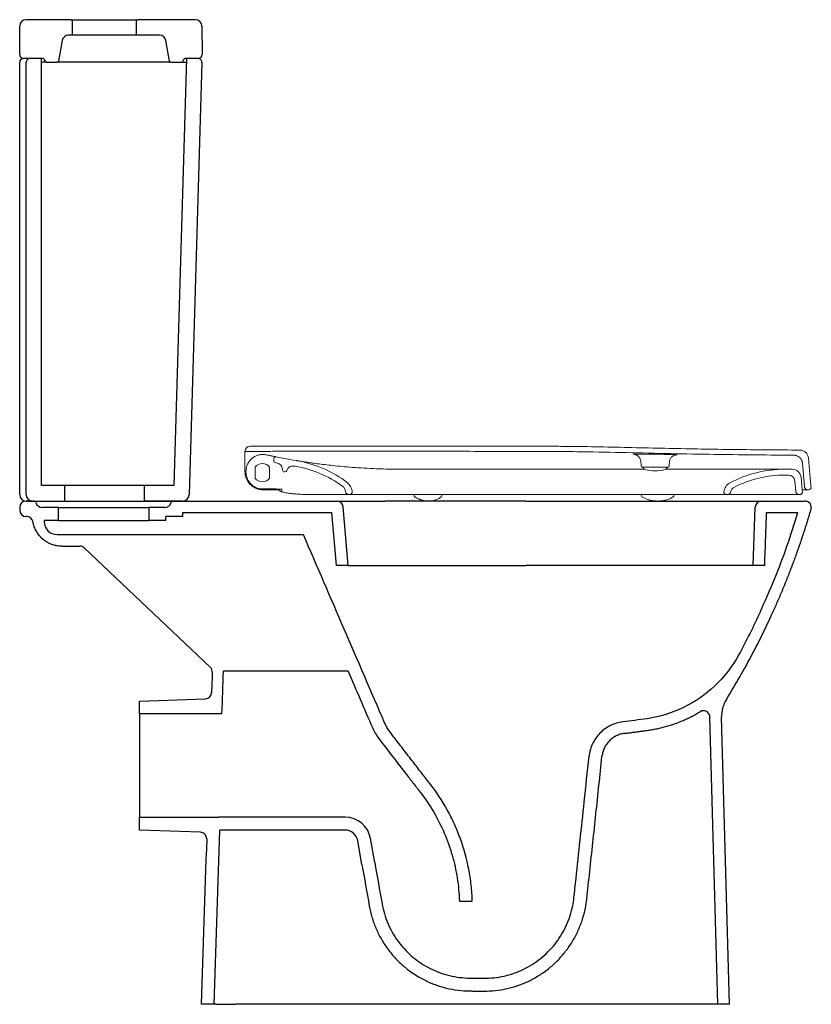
# Model space of a CAD drawing. Header units: millimetres. Extents: x 4767.786 to 4768.4, y 2545.465 to 2546.228.
import ezdxf

# ---------------------------------------------------------------- set-up
doc = ezdxf.new("R2010")
doc.units = ezdxf.units.MM
doc.layers.add('SANINDUSA', color=3, linetype='Continuous')

msp = doc.modelspace()

# ---------------------------------------------------------------- linework, layer by layer
at = {"layer": 'SANINDUSA'}
for p, q in [((4767.7859, 2546.20058), (4767.7859, 2546.22258)), ((4767.82553, 2546.22758), (4767.7909, 2546.22758)), ((4767.82553, 2546.22758), (4767.87753, 2546.22758)), ((4767.82653, 2546.22658), (4767.82653, 2546.21558)), ((4767.87653, 2546.21558), (4767.87653, 2546.22658)), ((4767.92213, 2546.22758), (4767.87753, 2546.22758)), ((4767.92713, 2546.2226), (4767.92725, 2546.20059)), ((4767.82653, 2546.21558), (4767.82379, 2546.21558)), ((4767.87653, 2546.21558), (4767.82653, 2546.21558)), ((4767.89435, 2546.21558), (4767.87653, 2546.21558)), ((4767.81887, 2546.21145), (4767.81604, 2546.1954)), ((4767.9021, 2546.1954), (4767.89928, 2546.21145)), ((4767.7859, 2545.85958), (4767.7859, 2546.19458)), ((4767.8029, 2546.19758), (4767.7889, 2546.19758)), ((4767.7909, 2545.85958), (4767.7909, 2546.19458)), ((4767.8029, 2546.19758), (4767.7939, 2546.19758)), ((4767.8029, 2545.86658), (4767.8029, 2546.19758)), ((4767.80677, 2546.19458), (4767.8029, 2546.19458)), ((4767.80677, 2546.19458), (4767.81506, 2546.19458)), ((4767.89718, 2546.19458), (4767.81506, 2546.19458)), ((4767.90309, 2546.19458), (4767.89718, 2546.19458)), ((4767.90309, 2546.19458), (4767.91138, 2546.19458)), ((4767.9152, 2546.19758), (4767.90538, 2545.86658)), ((4767.91138, 2546.19458), (4767.91511, 2546.19458)), ((4767.92412, 2546.19758), (4767.9152, 2546.19758)), ((4767.92425, 2546.19758), (4767.91525, 2546.19758)), ((4767.92711, 2546.19449), (4767.91717, 2545.85943)), ((4767.82054, 2545.86658), (4767.8029, 2545.86658)), ((4767.82054, 2545.86658), (4767.82054, 2545.85458)), ((4767.88254, 2545.86658), (4767.82054, 2545.86658)), ((4767.88254, 2545.85458), (4767.88254, 2545.86658)), ((4767.90538, 2545.86658), (4767.88254, 2545.86658)), ((4767.7859, 2545.84958), (4767.7859, 2545.84758)), ((4767.7909, 2545.85458), (4767.79669, 2545.85458)), ((4767.7909, 2545.85458), (4767.82054, 2545.85458)), ((4767.7959, 2545.85458), (4767.7909, 2545.85458)), ((4767.79669, 2545.85458), (4767.9051, 2545.85458)), ((4767.8159, 2545.84958), (4767.8034, 2545.84958)), ((4767.8159, 2545.83958), (4767.8159, 2545.84958)), ((4767.8159, 2545.84958), (4767.8859, 2545.84958)), ((4767.82054, 2545.85458), (4767.88254, 2545.85458)), ((4767.91217, 2545.85458), (4767.88254, 2545.85458)), ((4767.8859, 2545.84958), (4767.8859, 2545.83958)), ((4767.8984, 2545.84958), (4767.8859, 2545.84958)), ((4767.9051, 2545.85458), (4768.03163, 2545.85458)), ((4768.03163, 2545.85458), (4768.0691, 2545.85458)), ((4768.04058, 2545.80458), (4768.03661, 2545.85001)), ((4768.17821, 2545.85458), (4768.36104, 2545.85458)), ((4768.35446, 2545.80458), (4768.35604, 2545.84975)), ((4768.36104, 2545.85458), (4768.39457, 2545.85458)), ((4767.79134, 2545.84258), (4767.7909, 2545.84258)), ((4767.9124, 2545.84258), (4767.89912, 2545.84258)), ((4767.89912, 2545.83958), (4767.89912, 2545.84258)), ((4767.9124, 2545.84258), (4767.9124, 2545.84558)), ((4767.9124, 2545.84558), (4768.02796, 2545.84558)), ((4768.03155, 2545.80458), (4768.02796, 2545.84558)), ((4768.3649, 2545.84558), (4768.38921, 2545.84558)), ((4767.8159, 2545.83958), (4767.8049, 2545.83958)), ((4767.8049, 2545.83958), (4767.8049, 2545.83858)), ((4767.8159, 2545.83958), (4767.8859, 2545.83958)), ((4767.89912, 2545.83958), (4767.8859, 2545.83958)), ((4767.8149, 2545.82858), (4768.00571, 2545.82858)), ((4767.8189, 2545.81958), (4767.83241, 2545.81958)), ((4767.83584, 2545.81821), (4767.93362, 2545.72576)), ((4768.04058, 2545.80458), (4768.03155, 2545.80458)), ((4768.36347, 2545.80458), (4768.35446, 2545.80458)), ((4767.8789, 2545.69958), (4767.92983, 2545.70136)), ((4767.8789, 2545.68958), (4767.8789, 2545.69958)), ((4767.94272, 2545.68958), (4767.8789, 2545.68958)), ((4767.8789, 2545.68958), (4767.8789, 2545.60958)), ((4768.3272, 2545.46458), (4768.32098, 2545.68722)), ((4768.33621, 2545.46458), (4768.32999, 2545.68701)), ((4767.8789, 2545.60958), (4767.94004, 2545.60958)), ((4767.8789, 2545.59958), (4767.8789, 2545.60958)), ((4768.03815, 2545.60958), (4767.94004, 2545.60958)), ((4767.92604, 2545.59793), (4767.8789, 2545.59958)), ((4767.93658, 2545.46458), (4767.94109, 2545.59958)), ((4768.03815, 2545.59958), (4767.94109, 2545.59958)), ((4768.05126, 2545.57283), (4768.048, 2545.59131)), ((4768.0611, 2545.57456), (4768.05784, 2545.59305)), ((4768.12675, 2545.54463), (4768.13675, 2545.54463)), ((4767.93658, 2545.46458), (4767.92658, 2545.46458)), ((4768.23269, 2545.46458), (4767.95323, 2545.46458)), ((4768.3272, 2545.46458), (4768.23269, 2545.46458)), ((4768.33621, 2545.46458), (4768.3272, 2545.46458))]:
    msp.add_line(p, q, dxfattribs=at)
at = {"layer": 'SANINDUSA', "linetype": 'Continuous', "lineweight": 15}
for p, q in [((4767.96052, 2545.89305), (4767.96052, 2545.89304)), ((4767.98303, 2545.88729), (4767.98303, 2545.88535)), ((4768.26236, 2545.89077), (4768.26221, 2545.89078)), ((4768.29522, 2545.89038), (4768.29487, 2545.89037)), ((4768.39746, 2545.88768), (4768.39907, 2545.86926)), ((4767.96052, 2545.88408), (4767.96052, 2545.87726)), ((4767.96842, 2545.88092), (4767.96842, 2545.87223)), ((4767.97963, 2545.87223), (4767.97963, 2545.88092)), ((4767.98963, 2545.87857), (4767.98959, 2545.87939)), ((4768.01294, 2545.88402), (4768.01351, 2545.88394)), ((4768.27032, 2545.87921), (4768.26599, 2545.87921)), ((4768.26736, 2545.88539), (4768.26767, 2545.88185)), ((4768.2785, 2545.88094), (4768.26867, 2545.88094)), ((4768.26875, 2545.88094), (4768.26879, 2545.88084)), ((4768.26879, 2545.88084), (4768.2785, 2545.88084)), ((4768.28834, 2545.88094), (4768.2785, 2545.88094)), ((4768.2785, 2545.88084), (4768.28822, 2545.88084)), ((4768.28822, 2545.88084), (4768.28825, 2545.88094)), ((4768.28933, 2545.88185), (4768.2896, 2545.88494)), ((4768.37883, 2545.87921), (4768.38463, 2545.87921)), ((4768.39278, 2545.88371), (4768.39409, 2545.86882)), ((4767.96133, 2545.87692), (4767.96133, 2545.87766)), ((4767.99148, 2545.87715), (4767.99113, 2545.87715)), ((4768.37883, 2545.87471), (4768.38184, 2545.87471)), ((4768.3916, 2545.87282), (4768.39267, 2545.86066)), ((4768.38682, 2545.87015), (4768.38753, 2545.86194)), ((4768.39437, 2545.86554), (4768.39409, 2545.86882)), ((4768.39951, 2545.86426), (4768.39907, 2545.86926)), ((4768.39951, 2545.86426), (4768.39912, 2545.86426)), ((4767.97402, 2545.86392), (4767.98174, 2545.86391)), ((4767.98654, 2545.86326), (4767.97452, 2545.86326)), ((4768.00966, 2545.85966), (4768.00977, 2545.85966)), ((4768.04117, 2545.85966), (4768.04102, 2545.85966)), ((4768.04117, 2545.85966), (4768.11667, 2545.85966)), ((4768.04367, 2545.86066), (4768.0434, 2545.86066)), ((4768.04352, 2545.86238), (4768.04367, 2545.86066)), ((4768.09167, 2545.85967), (4768.09168, 2545.85915)), ((4768.11326, 2545.85915), (4768.11327, 2545.85966)), ((4768.11667, 2545.85966), (4768.18734, 2545.85966)), ((4768.18734, 2545.85966), (4768.25068, 2545.85966)), ((4768.25068, 2545.85966), (4768.29229, 2545.85966)), ((4768.26758, 2545.85932), (4768.26757, 2545.85965)), ((4768.29229, 2545.85966), (4768.31792, 2545.85966)), ((4768.2932, 2545.85931), (4768.29321, 2545.85966)), ((4768.31792, 2545.85966), (4768.3312, 2545.85966)), ((4768.33425, 2545.85966), (4768.3312, 2545.85966)), ((4768.33175, 2545.86066), (4768.33183, 2545.86151)), ((4768.33202, 2545.86066), (4768.33175, 2545.86066)), ((4768.33451, 2545.85966), (4768.33425, 2545.85966)), ((4768.3905, 2545.85966), (4768.39002, 2545.85966)), ((4768.3925, 2545.86066), (4768.39267, 2545.86066)), ((4768.39686, 2545.86326), (4768.39712, 2545.86326))]:
    msp.add_line(p, q, dxfattribs=at)
at = {"layer": 'SANINDUSA', "linetype": 'Continuous', "lineweight": 15, "flags": 128}
msp.add_lwpolyline([(4768.03613, 2545.86603), (4768.03613, 2545.86603)], dxfattribs=at)
at = {"layer": 'SANINDUSA'}
for centre, radius, start, end in [((4767.7909, 2546.22258), 0.005, 90, 180), ((4767.82553, 2546.22658), 0.001, 0, 90), ((4767.87753, 2546.22658), 0.001, 90, 180), ((4767.92213, 2546.22258), 0.005, 0.3, 90), ((4767.82379, 2546.21058), 0.005, 90, 170), ((4767.89435, 2546.21058), 0.005, 10, 90), ((4767.7889, 2546.20058), 0.003, 180, 270), ((4767.92425, 2546.20058), 0.003, 270, 0.3), ((4767.7889, 2546.19458), 0.003, 90, 180), ((4767.7939, 2546.19458), 0.003, 90, 180), ((4767.8029, 2546.19458), 0.003, 14.47751, 90), ((4767.80677, 2546.19558), 0.001, 194.47751, 270), ((4767.81506, 2546.19558), 0.001, 270, 350), ((4767.90309, 2546.19558), 0.001, 190, 270), ((4767.91138, 2546.19558), 0.001, 270, 345.52249), ((4767.91525, 2546.19458), 0.003, 90, 165.52249), ((4767.92412, 2546.19458), 0.003, 358.3, 90), ((4767.7909, 2545.85958), 0.005, 180, 270), ((4767.7959, 2545.85958), 0.005, 180, 270), ((4767.91217, 2545.85958), 0.005, 270, 358.3), ((4767.7909, 2545.84958), 0.005, 90, 180), ((4767.79669, 2545.85258), 0.002, 16.60155, 90), ((4767.8034, 2545.85458), 0.005, 196.60155, 270), ((4767.8984, 2545.85458), 0.005, 270, 343.39845), ((4767.9051, 2545.85258), 0.002, 90, 163.39845), ((4768.03163, 2545.84958), 0.005, 5, 90), ((4768.36104, 2545.84958), 0.005, 90, 178), ((4768.39457, 2545.84958), 0.005, 343.70388, 90), ((4767.7909, 2545.84758), 0.005, 180, 270), ((4767.79133, 2545.83758), 0.005, 10.07377, 89.99924), ((4767.8149, 2545.83858), 0.01, 180, 270), ((4767.83241, 2545.81458), 0.005, 46.60368, 90), ((4767.93018, 2545.72213), 0.005, 358.08508, 46.60368), ((4767.92966, 2545.70635), 0.005, 272, 358.08508), ((4768.35498, 2545.68771), 0.025, 148.25617, 181.6), ((4768.31599, 2545.68708), 0.005, 1.6, 121.34565), ((4768.03815, 2545.58958), 0.02, 10.00035, 90), ((4767.92586, 2545.59293), 0.005, 358.08508, 88), ((4768.03815, 2545.58958), 0.01, 10.00035, 90)]:
    msp.add_arc(centre, radius, start, end, dxfattribs=at)
at = {"layer": 'SANINDUSA', "linetype": 'Continuous', "lineweight": 15}
for centre, radius, start, end in [((4767.96452, 2545.89305), 0.004, 90.10073, 180), ((4767.95806, 2545.89112), 0.00249, 2.99969, 8.33161), ((4767.98453, 2545.88729), 0.0015, 78.78368, 179.99981), ((4768.39048, 2545.88707), 0.007, 5, 89.64088), ((4767.97403, 2545.87657), 0.0071, 37.81515, 142.18485), ((4767.98403, 2545.88535), 0.001, 180.00004, 258.7708), ((4767.9846, 2545.87913), 0.005, 3, 78.96999), ((4767.99769, 2545.87675), 0.005, 80.46665, 163.03115), ((4767.98543, 2545.79718), 0.0855, 53.62905, 80.57218), ((4767.98543, 2545.79718), 0.0855, 53.62905, 80.57218), ((4767.98543, 2545.79718), 0.09, 52.67127, 80.57218), ((4767.98543, 2545.79718), 0.09, 52.67127, 80.57218), ((4768.26867, 2545.88194), 0.001, 185, 270), ((4768.27161, 2545.88187), 0.003, 200, 254.61074), ((4768.2854, 2545.88187), 0.003, 285.38926, 340), ((4768.28834, 2545.88194), 0.001, 270, 355), ((4768.37883, 2545.78921), 0.09, 90, 118.01005), ((4768.38463, 2545.87221), 0.007, 5, 90), ((4767.97403, 2545.87658), 0.0071, 217.81515, 322.18485), ((4767.99113, 2545.87865), 0.0015, 183, 270), ((4767.99148, 2545.87865), 0.0015, 270.00024, 343.03115), ((4768.2785, 2545.90693), 0.02899, 254.61074, 285.38926), ((4768.37883, 2545.78921), 0.0855, 90, 116.99923), ((4768.38184, 2545.86971), 0.005, 5, 90), ((4768.03258, 2545.8612), 0.006, 6.52487, 53.62905), ((4768.03455, 2545.86159), 0.009, 5.00003, 52.67127), ((4768.34079, 2545.86073), 0.009, 118.01005, 175), ((4768.34274, 2545.86005), 0.006, 116.99923, 165.60864), ((4768.39712, 2545.86576), 0.0025, 270, 323.13), ((4768.04117, 2545.86266), 0.003, 270, 318.18969), ((4768.26957, 2545.85936), 0.002, 181.11948, 245.51648), ((4768.33425, 2545.86266), 0.003, 221.81031, 270)]:
    msp.add_arc(centre, radius, start, end, dxfattribs=at)
for points, knots in [([(4768.188, 2545.89704), (4768.18334, 2545.89704), (4768.17869, 2545.89704), (4768.16937, 2545.89705), (4768.16472, 2545.89705), (4768.15075, 2545.89706), (4768.14144, 2545.89708), (4768.1298, 2545.89709), (4768.12747, 2545.89709), (4768.12282, 2545.89709), (4768.12049, 2545.89709), (4768.1135, 2545.89709), (4768.10885, 2545.8971), (4768.09954, 2545.89711), (4768.09488, 2545.89712), (4768.08557, 2545.89711), (4768.08091, 2545.8971), (4768.06695, 2545.89711), (4768.05763, 2545.89713), (4768.04367, 2545.89715), (4768.03901, 2545.89715), (4768.03203, 2545.89714), (4768.0297, 2545.89714), (4768.02504, 2545.89713), (4768.02271, 2545.89712), (4768.01108, 2545.8971), (4768.00176, 2545.89711), (4767.9878, 2545.8971), (4767.98314, 2545.8971), (4767.97616, 2545.89707), (4767.97383, 2545.89706), (4767.96917, 2545.89705), (4767.96684, 2545.89705), (4767.96452, 2545.89705)], [0, 0, 0, 0, 0.0625, 0.0625, 0.125, 0.125, 0.25, 0.25, 0.28125, 0.28125, 0.3125, 0.3125, 0.375, 0.375, 0.4375, 0.4375, 0.5, 0.5, 0.625, 0.625, 0.6875, 0.6875, 0.71875, 0.71875, 0.75, 0.75, 0.875, 0.875, 0.9375, 0.9375, 0.96875, 0.96875, 1, 1, 1, 1]), ([(4768.39053, 2545.89407), (4768.37365, 2545.89418), (4768.35677, 2545.8943), (4768.33145, 2545.89461), (4768.32301, 2545.89474), (4768.30613, 2545.89503), (4768.2977, 2545.89519), (4768.28082, 2545.89555), (4768.27238, 2545.89574), (4768.25551, 2545.89612), (4768.24707, 2545.89631), (4768.23019, 2545.89664), (4768.22176, 2545.89679), (4768.2091, 2545.89693), (4768.20488, 2545.89697), (4768.19644, 2545.89702), (4768.19222, 2545.89703), (4768.188, 2545.89704)], [0, 0, 0, 0, 0.25, 0.25, 0.375, 0.375, 0.5, 0.5, 0.625, 0.625, 0.75, 0.75, 0.875, 0.875, 0.9375, 0.9375, 1, 1, 1, 1]), ([(4768.188, 2545.89304), (4768.18326, 2545.89304), (4768.17852, 2545.89305), (4768.16904, 2545.89305), (4768.1643, 2545.89305), (4768.15008, 2545.89307), (4768.14061, 2545.89309), (4768.12876, 2545.89309), (4768.12639, 2545.89309), (4768.12165, 2545.89309), (4768.11928, 2545.89309), (4768.11217, 2545.89309), (4768.10743, 2545.8931), (4768.10032, 2545.89311), (4768.09795, 2545.89312), (4768.09322, 2545.89312), (4768.09085, 2545.89311), (4768.08374, 2545.8931), (4768.079, 2545.8931), (4768.06478, 2545.89312), (4768.0553, 2545.89314), (4768.04109, 2545.89315), (4768.03635, 2545.89315), (4768.02687, 2545.89313), (4768.02213, 2545.89312), (4768.00791, 2545.8931), (4767.99844, 2545.89311), (4767.98659, 2545.8931), (4767.98422, 2545.8931), (4767.97948, 2545.89308), (4767.97711, 2545.89307), (4767.97, 2545.89305), (4767.96526, 2545.89306), (4767.96052, 2545.89304)], [0, 0, 0, 0, 0.0625, 0.0625, 0.125, 0.125, 0.25, 0.25, 0.28125, 0.28125, 0.3125, 0.3125, 0.375, 0.375, 0.40625, 0.40625, 0.4375, 0.4375, 0.5, 0.5, 0.625, 0.625, 0.6875, 0.6875, 0.75, 0.75, 0.875, 0.875, 0.90625, 0.90625, 0.9375, 0.9375, 1, 1, 1, 1]), ([(4767.96052, 2545.88408), (4767.96052, 2545.88451), (4767.96052, 2545.88493), (4767.96052, 2545.88554), (4767.96052, 2545.88575), (4767.96052, 2545.88614), (4767.96052, 2545.88634), (4767.96052, 2545.88692), (4767.96052, 2545.88728), (4767.96052, 2545.88796), (4767.96052, 2545.88828), (4767.96052, 2545.88886), (4767.96052, 2545.88911), (4767.96052, 2545.88957), (4767.96052, 2545.88977), (4767.96052, 2545.89009), (4767.96052, 2545.89022), (4767.96052, 2545.8904), (4767.96052, 2545.89045), (4767.96052, 2545.89047)], [0, 0, 0, 0, 0.125, 0.125, 0.1875, 0.1875, 0.25, 0.25, 0.375, 0.375, 0.5, 0.5, 0.625, 0.625, 0.75, 0.75, 0.875, 0.875, 1, 1, 1, 1]), ([(4767.96133, 2545.87766), (4767.96133, 2545.87863), (4767.96144, 2545.87959), (4767.96175, 2545.881), (4767.96189, 2545.88146), (4767.96221, 2545.88238), (4767.96239, 2545.88283), (4767.96301, 2545.88413), (4767.96352, 2545.88495), (4767.96473, 2545.88647), (4767.9654, 2545.88716), (4767.96653, 2545.88807), (4767.96692, 2545.88835), (4767.96774, 2545.88887), (4767.96816, 2545.88911), (4767.96946, 2545.88975), (4767.97036, 2545.89008), (4767.97178, 2545.89041), (4767.97226, 2545.8905), (4767.97321, 2545.89062), (4767.97369, 2545.89065), (4767.97465, 2545.89066), (4767.97513, 2545.89064), (4767.9761, 2545.89055), (4767.97658, 2545.89047), (4767.97706, 2545.89037)], [0, 0, 0, 0, 0.125, 0.125, 0.1875, 0.1875, 0.25, 0.25, 0.375, 0.375, 0.5, 0.5, 0.5625, 0.5625, 0.625, 0.625, 0.75, 0.75, 0.8125, 0.8125, 0.875, 0.875, 0.9375, 0.9375, 1, 1, 1, 1]), ([(4767.97706, 2545.89037), (4767.97804, 2545.89016), (4767.97901, 2545.88995), (4767.97999, 2545.88975), (4767.98011, 2545.88972), (4767.98022, 2545.8897), (4767.98033, 2545.88968)], [0, 0, 0, 0, 0.003000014, 0.003000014, 0.003000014, 0.00334709, 0.00334709, 0.00334709, 0.00334709]), ([(4767.98033, 2545.88968), (4767.98063, 2545.88961), (4767.98092, 2545.88956), (4767.98148, 2545.88944), (4767.98177, 2545.88938), (4767.98231, 2545.88927), (4767.98256, 2545.88922), (4767.98305, 2545.88912), (4767.98328, 2545.88907), (4767.9837, 2545.88899), (4767.98389, 2545.88895), (4767.98422, 2545.88888), (4767.98436, 2545.88886), (4767.98459, 2545.88881), (4767.98467, 2545.88879), (4767.98479, 2545.88877), (4767.98482, 2545.88876), (4767.98482, 2545.88876)], [0, 0, 0, 0, 0.125, 0.125, 0.25, 0.25, 0.375, 0.375, 0.5, 0.5, 0.625, 0.625, 0.75, 0.75, 0.875, 0.875, 1, 1, 1, 1]), ([(4768.32447, 2545.89072), (4768.3131, 2545.8909), (4768.30172, 2545.89111), (4768.27898, 2545.89159), (4768.26761, 2545.89185), (4768.24486, 2545.89236), (4768.23349, 2545.8926), (4768.21643, 2545.89285), (4768.21074, 2545.89292), (4768.19937, 2545.89301), (4768.19368, 2545.89303), (4768.188, 2545.89304)], [0, 0, 0, 0, 0.25, 0.25, 0.5, 0.5, 0.75, 0.75, 0.875, 0.875, 1, 1, 1, 1]), ([(4768.26221, 2545.89078), (4768.26208, 2545.89079), (4768.26165, 2545.89082), (4768.26143, 2545.89087), (4768.2615, 2545.89091), (4768.26189, 2545.89094), (4768.26206, 2545.89095)], [0, 0, 0, 0, 0.13374, 0.442343, 0.750947, 1, 1, 1, 1]), ([(4768.26236, 2545.89078), (4768.26236, 2545.89078), (4768.26234, 2545.89078), (4768.26246, 2545.89077), (4768.26275, 2545.89072), (4768.26325, 2545.89059), (4768.26393, 2545.89033), (4768.26471, 2545.88991), (4768.26552, 2545.88928), (4768.26627, 2545.88843), (4768.26688, 2545.88737), (4768.26726, 2545.88633), (4768.26731, 2545.88564), (4768.26733, 2545.88538)], [0, 0, 0, 0, 0.0463759, 0.1235926, 0.1880515, 0.2538024, 0.3338588, 0.4305507, 0.5373178, 0.65631, 0.7847104, 0.9182704, 1, 1, 1, 1]), ([(4768.26329, 2545.89098), (4768.26376, 2545.89099), (4768.26471, 2545.891), (4768.26663, 2545.89101), (4768.26887, 2545.891), (4768.27139, 2545.89098), (4768.27411, 2545.89095), (4768.27695, 2545.89091), (4768.27985, 2545.89087), (4768.28271, 2545.89081), (4768.28544, 2545.89076), (4768.28799, 2545.8907), (4768.29026, 2545.89065), (4768.29221, 2545.8906), (4768.29374, 2545.89055), (4768.29471, 2545.89051), (4768.29499, 2545.89049), (4768.29506, 2545.89048)], [0, 0, 0, 0, 0.06961, 0.13922, 0.208738, 0.278255, 0.347803, 0.417352, 0.486873, 0.556394, 0.62589, 0.695385, 0.764861, 0.834337, 0.903818, 0.973299, 1, 1, 1, 1]), ([(4768.28964, 2545.88494), (4768.28966, 2545.88524), (4768.28973, 2545.88597), (4768.29013, 2545.88701), (4768.29072, 2545.888), (4768.29142, 2545.88879), (4768.29218, 2545.88939), (4768.29293, 2545.88982), (4768.29361, 2545.8901), (4768.29418, 2545.89026), (4768.29457, 2545.89033), (4768.2948, 2545.89036), (4768.29494, 2545.89038), (4768.29495, 2545.89038), (4768.29495, 2545.89038)], [0, 0, 0, 0, 0.094261, 0.222437, 0.340031, 0.448447, 0.547962, 0.637947, 0.716231, 0.77962, 0.831189, 0.875214, 0.92904, 1, 1, 1, 1]), ([(4768.29506, 2545.89048), (4768.29521, 2545.89047), (4768.29561, 2545.89045), (4768.29569, 2545.89042), (4768.29557, 2545.89039), (4768.29526, 2545.89038), (4768.29522, 2545.89038)], [0, 0, 0, 0, 0.223051, 0.585227, 0.947599, 1, 1, 1, 1]), ([(4768.38586, 2545.8901), (4768.37644, 2545.89016), (4768.36703, 2545.89023), (4768.3482, 2545.89041), (4768.33878, 2545.89052), (4768.32447, 2545.89072)], [0, 0, 0, 0, 0.5, 0.5, 1, 1, 1, 1]), ([(4768.38586, 2545.8901), (4768.38594, 2545.8901), (4768.38612, 2545.8901), (4768.38637, 2545.89008), (4768.38663, 2545.89006), (4768.38689, 2545.89002), (4768.38714, 2545.88998), (4768.38739, 2545.88993), (4768.38764, 2545.88986), (4768.38789, 2545.88979), (4768.38814, 2545.88971), (4768.3887, 2545.8895), (4768.38955, 2545.88907), (4768.39058, 2545.88828), (4768.39145, 2545.88732), (4768.39199, 2545.88643), (4768.39231, 2545.88572), (4768.39249, 2545.88523), (4768.39262, 2545.88474), (4768.39273, 2545.88423), (4768.39277, 2545.88389), (4768.39278, 2545.88371)], [0, 0, 0, 0, 0.025218, 0.0503, 0.07528, 0.100193, 0.125072, 0.149953, 0.17487, 0.199857, 0.22495, 0.250181, 0.375064, 0.500021, 0.624904, 0.74986, 0.800152, 0.850037, 0.899788, 0.949684, 1, 1, 1, 1]), ([(4768.00045, 2545.88592), (4768.00066, 2545.88589), (4768.00143, 2545.88576), (4768.0025, 2545.88559), (4768.00329, 2545.88546)], [0, 0, 0, 0, 0.259788, 1, 1, 1, 1]), ([(4768.08208, 2545.87921), (4768.08208, 2545.87921), (4768.07965, 2545.87921), (4768.07404, 2545.87925), (4768.06491, 2545.87948), (4768.05522, 2545.87991), (4768.04604, 2545.88049), (4768.03773, 2545.88116), (4768.03032, 2545.88188), (4768.02377, 2545.88261), (4768.01771, 2545.88336), (4768.01232, 2545.8841), (4768.0077, 2545.88477), (4768.00433, 2545.88529), (4768.00248, 2545.88559), (4768.00201, 2545.88567), (4768.00199, 2545.88567)], [0, 0, 0, 0, 0, 0.056589, 0.143127, 0.229991, 0.316835, 0.403345, 0.483604, 0.564005, 0.644262, 0.734292, 0.824525, 0.914559, 0.997487, 1, 1, 1, 1]), ([(4768.11337, 2545.87921), (4768.10802, 2545.87921), (4768.10273, 2545.87921), (4768.09491, 2545.87921), (4768.09232, 2545.87921), (4768.08846, 2545.87921), (4768.08718, 2545.87921), (4768.08526, 2545.87921), (4768.0843, 2545.87921), (4768.08319, 2545.87921), (4768.08271, 2545.87921), (4768.08239, 2545.87921), (4768.08223, 2545.87921), (4768.08208, 2545.87921)], [0, 0, 0, 0, 0.5, 0.5, 0.75, 0.75, 0.875, 0.875, 0.9375, 0.96875, 0.984375, 0.984375, 1, 1, 1, 1]), ([(4768.18901, 2545.87921), (4768.1764, 2545.87921), (4768.16379, 2545.87921), (4768.13855, 2545.87921), (4768.12595, 2545.87921), (4768.11337, 2545.87921)], [0, 0, 0, 0, 0.5, 0.5, 1, 1, 1, 1]), ([(4768.26599, 2545.87921), (4768.25982, 2545.87921), (4768.24732, 2545.87921), (4768.23455, 2545.87921), (4768.22164, 2545.87921), (4768.20867, 2545.87921), (4768.19559, 2545.87921), (4768.18901, 2545.87921)], [0, 0, 0, 0, 0.25, 0.5, 0.5, 0.75, 1, 1, 1, 1]), ([(4768.31881, 2545.87921), (4768.31472, 2545.87921), (4768.30653, 2545.87921), (4768.29574, 2545.87921), (4768.28897, 2545.87921), (4768.28673, 2545.87921)], [0, 0, 0, 0, 0.399572, 0.801201, 1, 1, 1, 1]), ([(4768.35374, 2545.87921), (4768.35122, 2545.87921), (4768.34616, 2545.87921), (4768.33768, 2545.87921), (4768.32862, 2545.87921), (4768.32209, 2545.87921), (4768.31881, 2545.87921)], [0, 0, 0, 0, 0.2493148, 0.4999999, 0.7493147, 1, 1, 1, 1]), ([(4768.37387, 2545.87921), (4768.37169, 2545.87921), (4768.36891, 2545.87921), (4768.36215, 2545.87921), (4768.35822, 2545.87921), (4768.35374, 2545.87921)], [0, 0, 0, 0, 0.5, 0.5, 1, 1, 1, 1]), ([(4768.37883, 2545.87921), (4768.37883, 2545.87921), (4768.37873, 2545.87921), (4768.37842, 2545.87921), (4768.37829, 2545.87921), (4768.37798, 2545.87921), (4768.3778, 2545.87921), (4768.37676, 2545.87921), (4768.37552, 2545.87921), (4768.37387, 2545.87921)], [0, 0, 0, 0, 0.25, 0.25, 0.375, 0.375, 0.5, 0.5, 1, 1, 1, 1]), ([(4767.96052, 2545.87726), (4767.96052, 2545.87649), (4767.96059, 2545.87573), (4767.96083, 2545.87425), (4767.96101, 2545.87351), (4767.96138, 2545.87243), (4767.96151, 2545.87208), (4767.96181, 2545.87139), (4767.96197, 2545.87105), (4767.96249, 2545.87006), (4767.9629, 2545.86942), (4767.96335, 2545.86882)], [0, 0, 0, 0, 0.25, 0.25, 0.5, 0.5, 0.625, 0.625, 0.75, 0.75, 1, 1, 1, 1]), ([(4767.96283, 2545.87087), (4767.96257, 2545.87136), (4767.96235, 2545.87185), (4767.96197, 2545.87284), (4767.96182, 2545.87335), (4767.96157, 2545.87437), (4767.96148, 2545.87488), (4767.96139, 2545.87564), (4767.96137, 2545.8759), (4767.96134, 2545.87641), (4767.96133, 2545.87667), (4767.96133, 2545.87692)], [0, 0, 0, 0, 0.25, 0.25, 0.5, 0.5, 0.75, 0.75, 0.875, 0.875, 1, 1, 1, 1]), ([(4768.38184, 2545.87471), (4768.38178, 2545.87471), (4768.38167, 2545.87471), (4768.38066, 2545.87471), (4768.37972, 2545.87471), (4768.3789, 2545.87471), (4768.37883, 2545.87471)], [0, 0, 0, 0, 0.317201, 0.636022, 0.972026, 1, 1, 1, 1]), ([(4767.96283, 2545.87087), (4767.96306, 2545.87044), (4767.96332, 2545.87001), (4767.96388, 2545.86919), (4767.96419, 2545.86879), (4767.96518, 2545.86766), (4767.96591, 2545.86698), (4767.96673, 2545.8664)], [0, 0, 0, 0, 0.25, 0.25, 0.5, 0.5, 1, 1, 1, 1]), ([(4767.96335, 2545.86882), (4767.96384, 2545.86817), (4767.96438, 2545.86757), (4767.96555, 2545.86648), (4767.96618, 2545.86598), (4767.96686, 2545.86554)], [0, 0, 0, 0, 0.5, 0.5, 1, 1, 1, 1]), ([(4767.96673, 2545.8664), (4767.96729, 2545.86599), (4767.96788, 2545.86563), (4767.96879, 2545.86517), (4767.96909, 2545.86503), (4767.96971, 2545.86478), (4767.97001, 2545.86467), (4767.97094, 2545.86436), (4767.97156, 2545.86421), (4767.97251, 2545.86405), (4767.97283, 2545.864), (4767.9733, 2545.86396), (4767.97346, 2545.86395), (4767.97369, 2545.86393), (4767.97377, 2545.86393), (4767.97388, 2545.86392), (4767.97392, 2545.86392), (4767.97397, 2545.86392), (4767.97399, 2545.86392), (4767.97402, 2545.86392), (4767.97403, 2545.86392), (4767.97402, 2545.86392)], [0, 0, 0, 0, 0.25, 0.25, 0.375, 0.375, 0.5, 0.5, 0.75, 0.75, 0.875, 0.875, 0.9375, 0.9375, 0.96875, 0.96875, 0.984375, 0.984375, 0.992187, 0.992187, 1, 1, 1, 1]), ([(4767.96686, 2545.86554), (4767.96718, 2545.86533), (4767.96749, 2545.86515), (4767.96813, 2545.8648), (4767.96844, 2545.86464), (4767.96908, 2545.86435), (4767.9694, 2545.86422), (4767.97004, 2545.86399), (4767.97037, 2545.86389), (4767.97132, 2545.86361), (4767.97196, 2545.86348), (4767.97292, 2545.86335), (4767.97324, 2545.86331), (4767.97372, 2545.86328), (4767.97388, 2545.86327), (4767.9742, 2545.86326), (4767.97436, 2545.86326), (4767.97452, 2545.86326)], [0, 0, 0, 0, 0.125, 0.125, 0.25, 0.25, 0.375, 0.375, 0.5, 0.5, 0.75, 0.75, 0.875, 0.875, 0.9375, 0.9375, 1, 1, 1, 1]), ([(4768.39686, 2545.86326), (4768.39681, 2545.86326), (4768.39671, 2545.86326), (4768.39656, 2545.86328), (4768.3964, 2545.8633), (4768.39625, 2545.86333), (4768.3961, 2545.86337), (4768.39586, 2545.86346), (4768.39554, 2545.86362), (4768.39517, 2545.8639), (4768.39485, 2545.86425), (4768.39464, 2545.8646), (4768.3945, 2545.86493), (4768.39441, 2545.86523), (4768.39439, 2545.86544), (4768.39437, 2545.86554)], [0, 0, 0, 0, 0.0419375, 0.0835651, 0.1250427, 0.1665316, 0.2081934, 0.2501875, 0.3750201, 0.5000576, 0.6248902, 0.7499277, 0.8334555, 0.9163815, 1, 1, 1, 1]), ([(4767.98923, 2545.86373), (4767.98923, 2545.86377), (4767.98904, 2545.8638), (4767.9883, 2545.86385), (4767.98774, 2545.86387), (4767.98635, 2545.86389), (4767.98552, 2545.8639), (4767.9837, 2545.86391), (4767.98272, 2545.86391), (4767.98174, 2545.86391)], [0, 0, 0, 0, 0.25, 0.25, 0.5, 0.5, 0.75, 0.75, 1, 1, 1, 1]), ([(4767.98654, 2545.86326), (4767.98693, 2545.86301), (4767.98727, 2545.86257), (4767.98791, 2545.86218), (4767.98856, 2545.8619), (4767.98937, 2545.86163), (4767.9905, 2545.86134), (4767.99139, 2545.86114), (4767.99194, 2545.86105), (4767.99194, 2545.86105)], [0, 0, 0, 0, 0.103571, 0.231782, 0.376018, 0.549858, 0.782486, 0.999845, 1, 1, 1, 1]), ([(4767.98893, 2545.86178), (4767.98894, 2545.86184), (4767.98894, 2545.86189), (4767.98895, 2545.86195), (4767.98897, 2545.86204), (4767.98898, 2545.86214), (4767.98899, 2545.86223), (4767.98908, 2545.86285), (4767.98918, 2545.86344), (4767.98923, 2545.86373)], [-0.240279, -0.240279, -0.240279, -0.240279, -0.147358, -0.147358, -0.147358, 0, 0, 0, 1, 1, 1, 1]), ([(4768.00966, 2545.85966), (4768.00966, 2545.85966), (4768.00824, 2545.85966), (4768.00551, 2545.8597), (4768.00163, 2545.85988), (4767.99813, 2545.86017), (4767.99502, 2545.86055), (4767.99303, 2545.86084), (4767.99231, 2545.861), (4767.99194, 2545.86105)], [0, 0, 0, 0, 0.000003, 0.188942, 0.383492, 0.572296, 0.766212, 0.988561, 1, 1, 1, 1]), ([(4768.01019, 2545.85966), (4768.01332, 2545.85966), (4768.01958, 2545.85966), (4768.02901, 2545.85966), (4768.0361, 2545.85966), (4768.04005, 2545.85966), (4768.04085, 2545.85966)], [0, 0, 0, 0, 0.307634, 0.615148, 0.922602, 1, 1, 1, 1]), ([(4768.03856, 2545.86172), (4768.03861, 2545.86145), (4768.0387, 2545.86118), (4768.039, 2545.86067), (4768.03919, 2545.86043), (4768.03966, 2545.86005), (4768.03993, 2545.8599), (4768.04048, 2545.85971), (4768.04076, 2545.85966), (4768.04102, 2545.85966)], [0, 0, 0, 0, 0.25, 0.25, 0.5, 0.5, 0.75, 0.75, 1, 1, 1, 1]), ([(4768.09168, 2545.85915), (4768.09168, 2545.85899), (4768.09169, 2545.8586), (4768.09196, 2545.85808), (4768.09229, 2545.8577), (4768.0925, 2545.85756), (4768.09258, 2545.85752)], [0, 0, 0, 0, 0.244973, 0.582109, 0.857199, 1, 1, 1, 1]), ([(4768.09258, 2545.85752), (4768.09293, 2545.85732), (4768.09362, 2545.85693), (4768.09471, 2545.85642), (4768.09563, 2545.85603), (4768.09627, 2545.85575), (4768.09679, 2545.85556), (4768.09725, 2545.85539), (4768.09769, 2545.85522), (4768.09821, 2545.85504), (4768.09881, 2545.85488), (4768.09932, 2545.85478), (4768.09978, 2545.85471), (4768.10032, 2545.85465), (4768.10093, 2545.85461), (4768.10162, 2545.85458), (4768.10206, 2545.85458), (4768.1023, 2545.85458)], [0, 0, 0, 0, 0.1459544, 0.284631, 0.3380932, 0.4031677, 0.4589732, 0.4761808, 0.53678, 0.6292721, 0.694471, 0.7297416, 0.768047, 0.8115593, 0.8630459, 0.9251882, 1, 1, 1, 1]), ([(4768.1023, 2545.85458), (4768.10331, 2545.85461), (4768.1052, 2545.85466), (4768.10794, 2545.85522), (4768.11042, 2545.85621), (4768.11191, 2545.85721), (4768.11238, 2545.85755)], [0, 0, 0, 0, 0.29214, 0.548439, 0.776128, 1, 1, 1, 1]), ([(4768.11238, 2545.85755), (4768.11246, 2545.8576), (4768.11272, 2545.85777), (4768.11305, 2545.85824), (4768.11327, 2545.85876), (4768.11326, 2545.85908), (4768.11326, 2545.85915)], [0, 0, 0, 0, 0.163685, 0.508224, 0.883591, 1, 1, 1, 1]), ([(4768.26874, 2545.85754), (4768.26948, 2545.85715), (4768.27084, 2545.85642), (4768.2728, 2545.85571), (4768.27425, 2545.85531), (4768.27517, 2545.8551), (4768.27598, 2545.85495), (4768.27691, 2545.85479), (4768.27832, 2545.85462), (4768.27965, 2545.85459), (4768.28042, 2545.85458)], [0, 0, 0, 0, 0.195642, 0.362067, 0.482017, 0.552678, 0.592972, 0.677744, 0.813708, 1, 1, 1, 1]), ([(4768.28042, 2545.85458), (4768.28105, 2545.85459), (4768.28238, 2545.85461), (4768.28421, 2545.85478), (4768.28644, 2545.85518), (4768.28898, 2545.85593), (4768.29106, 2545.85701), (4768.29209, 2545.85755)], [0, 0, 0, 0, 0.137796, 0.292732, 0.459665, 0.732431, 1, 1, 1, 1]), ([(4768.29209, 2545.85755), (4768.2922, 2545.8576), (4768.29257, 2545.85777), (4768.29299, 2545.85833), (4768.2932, 2545.85893), (4768.2932, 2545.85921), (4768.2932, 2545.85931)], [0, 0, 0, 0, 0.163395, 0.52539, 0.839856, 1, 1, 1, 1]), ([(4768.33451, 2545.85966), (4768.33476, 2545.85966), (4768.33503, 2545.8597), (4768.33556, 2545.85988), (4768.33581, 2545.86001), (4768.33627, 2545.86036), (4768.33646, 2545.86058), (4768.33676, 2545.86104), (4768.33687, 2545.86129), (4768.33693, 2545.86154)], [0, 0, 0, 0, 0.25, 0.25, 0.5, 0.5, 0.75, 0.75, 1, 1, 1, 1]), ([(4768.3346, 2545.85966), (4768.335, 2545.85966), (4768.33885, 2545.85966), (4768.34554, 2545.85966), (4768.35465, 2545.85966), (4768.36004, 2545.85966), (4768.36273, 2545.85966)], [0, 0, 0, 0, 0.036844, 0.357902, 0.679124, 1, 1, 1, 1]), ([(4768.38753, 2545.86194), (4768.38756, 2545.86166), (4768.38763, 2545.86137), (4768.3879, 2545.8608), (4768.3881, 2545.86054), (4768.38857, 2545.8601), (4768.38886, 2545.85993), (4768.38944, 2545.85971), (4768.38974, 2545.85966), (4768.39002, 2545.85966)], [0, 0, 0, 0, 0.25, 0.25, 0.5, 0.5, 0.75, 0.75, 1, 1, 1, 1]), ([(4768.3925, 2545.86066), (4768.39239, 2545.86051), (4768.39226, 2545.86037), (4768.39196, 2545.86012), (4768.3918, 2545.86001), (4768.39145, 2545.85984), (4768.39127, 2545.85977), (4768.39089, 2545.85969), (4768.3907, 2545.85966), (4768.3905, 2545.85966)], [0, 0, 0, 0, 0.25, 0.25, 0.5, 0.5, 0.75, 0.75, 1, 1, 1, 1]), ([(4768.39686, 2545.86326), (4768.39682, 2545.86326), (4768.39674, 2545.86326), (4768.39596, 2545.86326), (4768.39469, 2545.86326), (4768.39309, 2545.86326), (4768.39244, 2545.86326)], [0, 0, 0, 0, 0.218151, 0.436992, 0.771091, 1, 1, 1, 1])]:
    msp.add_open_spline(points, degree=3, knots=knots, dxfattribs=at)
for points in [[(4767.96052, 2545.89304), (4767.96052, 2545.89085), (4767.96052, 2545.89067), (4767.96052, 2545.89047)], [(4767.98482, 2545.88876), (4767.98992, 2545.88775), (4767.99504, 2545.88682), (4768.00017, 2545.88597)], [(4768.26206, 2545.89095), (4768.26221, 2545.89096), (4768.26257, 2545.89097), (4768.26303, 2545.89098), (4768.26329, 2545.89098)], [(4767.98383, 2545.88437), (4767.98441, 2545.88426), (4767.98498, 2545.88415), (4767.98555, 2545.88403)], [(4767.99852, 2545.88168), (4767.99883, 2545.88163), (4767.99913, 2545.88158), (4767.99944, 2545.88153)], [(4768.01019, 2545.85966), (4768.01005, 2545.85966), (4768.00991, 2545.85966), (4768.00977, 2545.85966)], [(4768.03854, 2545.86188), (4768.03854, 2545.86183), (4768.03855, 2545.86177), (4768.03856, 2545.86172)], [(4768.38458, 2545.85966), (4768.37986, 2545.85966), (4768.37244, 2545.85966), (4768.36273, 2545.85966)], [(4768.39002, 2545.85966), (4768.39002, 2545.85966), (4768.38818, 2545.85966), (4768.38458, 2545.85966)]]:
    msp.add_open_spline(points, degree=3, dxfattribs=at)
at = {"layer": 'SANINDUSA'}
for points, knots in [([(4768.17821, 2545.85458), (4768.16907, 2545.85458), (4768.15993, 2545.85458), (4768.14168, 2545.85458), (4768.13257, 2545.85458), (4768.11435, 2545.85458), (4768.10526, 2545.85458), (4768.08714, 2545.85458), (4768.07811, 2545.85458), (4768.0691, 2545.85458)], [0, 0, 0, 0, 0.25, 0.25, 0.5, 0.5, 0.75, 0.75, 1, 1, 1, 1]), ([(4768.36012, 2545.76895), (4768.36382, 2545.77728), (4768.37123, 2545.79393), (4768.38094, 2545.8195), (4768.38645, 2545.83688), (4768.38921, 2545.84558)], [0, 0, 0, 0, 0.333147, 0.666422, 1, 1, 1, 1]), ([(4768.36347, 2545.80458), (4768.36373, 2545.81197), (4768.3642, 2545.82564), (4768.36468, 2545.83931), (4768.3649, 2545.84558)], [0, 0, 0, 0, 0.541281, 1, 1, 1, 1]), ([(4768.36829, 2545.76518), (4768.36862, 2545.7659), (4768.36929, 2545.76735), (4768.37027, 2545.76952), (4768.37125, 2545.77169), (4768.37222, 2545.77386), (4768.37318, 2545.77604), (4768.37413, 2545.77823), (4768.37507, 2545.78041), (4768.376, 2545.7826), (4768.37692, 2545.78479), (4768.37784, 2545.78699), (4768.37874, 2545.78919), (4768.37964, 2545.79139), (4768.38053, 2545.7936), (4768.38141, 2545.79581), (4768.38228, 2545.79802), (4768.38314, 2545.80023), (4768.38399, 2545.80245), (4768.38483, 2545.80468), (4768.38567, 2545.8069), (4768.3865, 2545.80913), (4768.38731, 2545.81136), (4768.38812, 2545.8136), (4768.38892, 2545.81584), (4768.38971, 2545.81808), (4768.39049, 2545.82033), (4768.39127, 2545.82258), (4768.39203, 2545.82483), (4768.39279, 2545.82709), (4768.39353, 2545.82935), (4768.39427, 2545.83161), (4768.395, 2545.83388), (4768.39572, 2545.83614), (4768.39643, 2545.83842), (4768.39714, 2545.84069), (4768.3976, 2545.84221), (4768.39783, 2545.84297)], [0, 0, 0, 0, 0.028614, 0.057221, 0.08582, 0.114413, 0.143, 0.171582, 0.200158, 0.228729, 0.257296, 0.285859, 0.314419, 0.342976, 0.37153, 0.400083, 0.428633, 0.457183, 0.485731, 0.51428, 0.542828, 0.571378, 0.599928, 0.62848, 0.657034, 0.68559, 0.71415, 0.742712, 0.771279, 0.799849, 0.828425, 0.857005, 0.885591, 0.914183, 0.942782, 0.971387, 1, 1, 1, 1]), ([(4768.39783, 2545.84297), (4768.39812, 2545.84394), (4768.39864, 2545.84568), (4768.39915, 2545.84741), (4768.39937, 2545.84817)], [0, 0, 0, 0, 0.559962, 1, 1, 1, 1]), ([(4767.81481, 2545.81989), (4767.81422, 2545.81999), (4767.8129, 2545.82022), (4767.81035, 2545.821), (4767.80735, 2545.82239), (4767.80398, 2545.82471), (4767.80107, 2545.82765), (4767.79876, 2545.83111), (4767.79711, 2545.83466), (4767.79654, 2545.83719), (4767.79626, 2545.83845)], [0, 0, 0, 0, 0.066341, 0.148569, 0.28249, 0.416571, 0.581836, 0.721051, 0.860291, 1, 1, 1, 1]), ([(4768.00571, 2545.82858), (4768.01621, 2545.80424), (4768.03714, 2545.75569), (4768.05808, 2545.70715), (4768.06852, 2545.68295)], [0, 0, 0, 0, 0.501442, 1, 1, 1, 1]), ([(4767.8189, 2545.81958), (4767.81889, 2545.81958), (4767.81888, 2545.81958), (4767.81833, 2545.81958), (4767.81717, 2545.81962), (4767.81577, 2545.8197), (4767.81495, 2545.81987), (4767.81481, 2545.81989)], [0, 0, 0, 0, 0.006417, 0.008145, 0.457244, 0.905895, 1, 1, 1, 1]), ([(4768.04058, 2545.80458), (4768.04058, 2545.80458), (4768.04079, 2545.80458), (4768.04141, 2545.80458), (4768.04166, 2545.80458), (4768.04212, 2545.80458), (4768.04229, 2545.80458), (4768.04264, 2545.80458), (4768.04284, 2545.80458), (4768.04386, 2545.80458), (4768.04486, 2545.80458), (4768.04663, 2545.80458), (4768.04726, 2545.80458), (4768.04828, 2545.80458), (4768.04863, 2545.80458), (4768.04936, 2545.80458), (4768.04973, 2545.80458), (4768.05164, 2545.80458), (4768.05331, 2545.80458), (4768.05601, 2545.80458), (4768.05695, 2545.80458), (4768.05889, 2545.80458), (4768.0599, 2545.80458), (4768.06297, 2545.80458), (4768.0651, 2545.80458), (4768.0684, 2545.80458), (4768.06952, 2545.80458), (4768.07181, 2545.80458), (4768.07297, 2545.80458), (4768.07414, 2545.80458)], [0, 0, 0, 0, 0.125, 0.125, 0.1875, 0.1875, 0.21875, 0.21875, 0.25, 0.25, 0.375, 0.375, 0.4375, 0.4375, 0.46875, 0.46875, 0.5, 0.5, 0.625, 0.625, 0.6875, 0.6875, 0.75, 0.75, 0.875, 0.875, 0.9375, 0.9375, 1, 1, 1, 1]), ([(4768.07414, 2545.80458), (4768.07435, 2545.80458), (4768.08308, 2545.80458), (4768.10038, 2545.80458), (4768.12619, 2545.80458), (4768.15215, 2545.80458), (4768.16952, 2545.80458), (4768.17821, 2545.80458)], [0, 0, 0, 0, 0.006336, 0.253738, 0.50154, 0.750563, 1, 1, 1, 1]), ([(4768.35446, 2545.80458), (4768.35437, 2545.80458), (4768.35418, 2545.80458), (4768.3527, 2545.80458), (4768.3503, 2545.80458), (4768.3468, 2545.80458), (4768.34223, 2545.80458), (4768.33664, 2545.80458), (4768.33003, 2545.80458), (4768.32245, 2545.80458), (4768.31421, 2545.80458), (4768.30519, 2545.80458), (4768.2954, 2545.80458), (4768.2849, 2545.80458), (4768.27398, 2545.80458), (4768.26274, 2545.80458), (4768.25017, 2545.80458), (4768.23621, 2545.80458), (4768.22087, 2545.80458), (4768.20533, 2545.80458), (4768.19108, 2545.80458), (4768.18203, 2545.80458), (4768.17821, 2545.80458)], [0, 0, 0, 0, 0.03872, 0.077544, 0.116276, 0.159575, 0.202993, 0.246324, 0.293592, 0.34103, 0.38851, 0.435839, 0.486738, 0.537796, 0.588941, 0.640061, 0.691011, 0.756229, 0.821606, 0.886999, 0.952239, 1, 1, 1, 1]), ([(4768.36012, 2545.76895), (4768.35491, 2545.75766), (4768.34936, 2545.74655), (4768.33849, 2545.72645), (4768.33214, 2545.71824), (4768.31042, 2545.69777), (4768.29216, 2545.6888), (4768.26595, 2545.68502), (4768.25968, 2545.68418), (4768.25341, 2545.68341)], [0.3066759, 0.3066759, 0.3066759, 0.3066759, 0.445936, 0.445936, 0.5631913, 0.5631913, 0.7891865, 0.7891865, 0.8603935, 0.8603935, 0.8603935, 0.8603935]), ([(4768.33372, 2545.70086), (4768.33726, 2545.7067), (4768.34432, 2545.71838), (4768.35344, 2545.73505), (4768.36145, 2545.75065), (4768.36601, 2545.76034), (4768.36829, 2545.76518)], [0, 0, 0, 0, 0.280246, 0.560256, 0.780156, 1, 1, 1, 1]), ([(4768.25474, 2545.6745), (4768.25571, 2545.67462), (4768.25766, 2545.67487), (4768.26058, 2545.67524), (4768.2635, 2545.67563), (4768.26642, 2545.67602), (4768.26897, 2545.67637), (4768.27116, 2545.67668), (4768.27307, 2545.67695), (4768.27498, 2545.67724), (4768.27758, 2545.67767), (4768.28078, 2545.6783), (4768.28463, 2545.67921), (4768.28843, 2545.68026), (4768.29218, 2545.68144), (4768.29587, 2545.68277), (4768.29891, 2545.68398), (4768.30131, 2545.68502), (4768.30308, 2545.68583), (4768.30484, 2545.68667), (4768.30658, 2545.68754), (4768.30831, 2545.68844), (4768.31002, 2545.68938), (4768.31171, 2545.69035), (4768.31283, 2545.69102), (4768.31339, 2545.69135)], [0, 0, 0, 0, 0.047737, 0.095506, 0.143307, 0.191142, 0.23901, 0.26893, 0.298882, 0.332791, 0.362928, 0.427303, 0.491671, 0.555488, 0.61922, 0.682956, 0.746785, 0.778465, 0.810116, 0.841747, 0.873371, 0.904997, 0.936637, 0.968301, 1, 1, 1, 1]), ([(4768.06852, 2545.68295), (4768.06903, 2545.68185), (4768.07007, 2545.67964), (4768.07149, 2545.67764), (4768.07221, 2545.67664)], [0, 0, 0, 0, 0.4962572, 1, 1, 1, 1]), ([(4768.25341, 2545.68341), (4768.25173, 2545.6832), (4768.25009, 2545.68285), (4768.24689, 2545.68189), (4768.24533, 2545.68128), (4768.24229, 2545.67978), (4768.24085, 2545.67891), (4768.23814, 2545.67695), (4768.23687, 2545.67586), (4768.2345, 2545.67345), (4768.23343, 2545.67215), (4768.23152, 2545.66941), (4768.23068, 2545.66796), (4768.22959, 2545.66566), (4768.22927, 2545.66489), (4768.22868, 2545.66331), (4768.22842, 2545.66252), (4768.22775, 2545.6601), (4768.22743, 2545.65846), (4768.22725, 2545.65677)], [0, 0, 0, 0, 0.125, 0.125, 0.25, 0.25, 0.375, 0.375, 0.5, 0.5, 0.625, 0.625, 0.75, 0.75, 0.8125, 0.8125, 0.875, 0.875, 1, 1, 1, 1]), ([(4768.1037, 2545.6359), (4768.10255, 2545.63736), (4768.1014, 2545.63883), (4768.10026, 2545.6403), (4768.09911, 2545.64176), (4768.09796, 2545.64323), (4768.09682, 2545.6447), (4768.09568, 2545.64617), (4768.09453, 2545.64764), (4768.09339, 2545.64911), (4768.09225, 2545.65058), (4768.09111, 2545.65205), (4768.08997, 2545.65352), (4768.08883, 2545.655), (4768.08769, 2545.65647), (4768.08655, 2545.65794), (4768.08541, 2545.65942), (4768.08428, 2545.66089), (4768.08314, 2545.66237), (4768.08201, 2545.66384), (4768.08087, 2545.66532), (4768.07974, 2545.66679), (4768.07848, 2545.66843), (4768.07722, 2545.67007), (4768.07597, 2545.67171), (4768.07472, 2545.67336), (4768.07346, 2545.675), (4768.07221, 2545.67664), (4768.07221, 2545.67664), (4768.07221, 2545.67664), (4768.07221, 2545.67664)], [0, 0, 0, 0, 0.00558569, 0.00558569, 0.00558569, 0.01117138, 0.01117138, 0.01117138, 0.01675707, 0.01675707, 0.01675707, 0.02234276, 0.02234276, 0.02234276, 0.02792845, 0.02792845, 0.02792845, 0.03351414, 0.03351414, 0.03351414, 0.03909983, 0.03909983, 0.03909983, 0.04529651, 0.04529651, 0.04529651, 0.0514932, 0.0514932, 0.0514932, 0.0514936, 0.0514936, 0.0514936, 0.0514936]), ([(4768.25474, 2545.6745), (4768.25363, 2545.67431), (4768.25141, 2545.67392), (4768.24827, 2545.67265), (4768.24537, 2545.6709), (4768.24281, 2545.66868), (4768.24066, 2545.66607), (4768.23899, 2545.66315), (4768.23781, 2545.66002), (4768.23748, 2545.65784), (4768.23731, 2545.65675)], [0, 0, 0, 0, 0.12562, 0.251241, 0.376861, 0.502482, 0.628102, 0.753722, 0.876861, 1, 1, 1, 1]), ([(4768.06426, 2545.67058), (4768.07144, 2545.66116), (4768.08048, 2545.64942), (4768.09049, 2545.63657), (4768.09368, 2545.63248), (4768.09505, 2545.63074), (4768.09596, 2545.62957), (4768.09642, 2545.62899), (4768.10047, 2545.62368), (4768.10382, 2545.6187), (4768.10991, 2545.6083), (4768.11265, 2545.60289), (4768.11743, 2545.59173), (4768.11948, 2545.58599), (4768.12283, 2545.57433), (4768.12414, 2545.56841), (4768.126, 2545.55651), (4768.12656, 2545.55055), (4768.12675, 2545.54463)], [0, 0, 0, 0, 0.25, 0.3125, 0.34375, 0.359375, 0.359375, 0.375, 0.375, 0.5, 0.5, 0.625, 0.625, 0.75, 0.75, 0.875, 0.875, 1, 1, 1, 1]), ([(4768.21557, 2545.5472), (4768.2161, 2545.55214), (4768.21879, 2545.57685), (4768.22269, 2545.61336), (4768.22601, 2545.64495), (4768.22725, 2545.65677), (4768.22725, 2545.65677)], [0, 0, 0, 0, 0.1353147, 0.676575, 0.9998839, 1, 1, 1, 1]), ([(4768.22551, 2545.54612), (4768.22629, 2545.55328), (4768.22868, 2545.57528), (4768.23262, 2545.61215), (4768.23574, 2545.64188), (4768.23731, 2545.65674), (4768.23731, 2545.65675)], [0, 0, 0, 0, 0.19399, 0.596936, 0.999885, 1, 1, 1, 1]), ([(4768.13675, 2545.54463), (4768.13662, 2545.54876), (4768.13633, 2545.55287), (4768.13565, 2545.55902), (4768.13539, 2545.56106), (4768.13477, 2545.56514), (4768.13442, 2545.56718), (4768.13248, 2545.5773), (4768.13031, 2545.58519), (4768.12613, 2545.59675), (4768.12458, 2545.60055), (4768.12202, 2545.60617), (4768.12113, 2545.60804), (4768.11928, 2545.61172), (4768.11831, 2545.61354), (4768.11333, 2545.62254), (4768.10879, 2545.62939), (4768.1037, 2545.6359)], [0, 0, 0, 0, 0.125, 0.125, 0.1875, 0.1875, 0.25, 0.25, 0.5, 0.5, 0.625, 0.625, 0.6875, 0.6875, 0.75, 0.75, 1, 1, 1, 1]), ([(4768.14773, 2545.48479), (4768.15034, 2545.48495), (4768.15558, 2545.48525), (4768.1633, 2545.48681), (4768.17082, 2545.48915), (4768.17801, 2545.49236), (4768.18481, 2545.49634), (4768.19112, 2545.50105), (4768.19685, 2545.50646), (4768.20194, 2545.51246), (4768.20634, 2545.519), (4768.20996, 2545.526), (4768.21277, 2545.53335), (4768.21466, 2545.54046), (4768.21529, 2545.54513), (4768.21557, 2545.5472)], [0, 0, 0, 0, 0.078043, 0.156336, 0.234379, 0.312427, 0.390723, 0.468771, 0.546844, 0.625166, 0.703238, 0.781318, 0.859646, 0.937725, 1, 1, 1, 1]), ([(4768.14797, 2545.4748), (4768.15096, 2545.47497), (4768.15694, 2545.47531), (4768.16578, 2545.4771), (4768.17436, 2545.47978), (4768.18259, 2545.48344), (4768.19035, 2545.48799), (4768.19757, 2545.49338), (4768.20411, 2545.49956), (4768.20994, 2545.50642), (4768.21496, 2545.5139), (4768.2191, 2545.52189), (4768.22231, 2545.5303), (4768.22447, 2545.53842), (4768.22519, 2545.54376), (4768.22551, 2545.54612)], [0, 0, 0, 0, 0.078047, 0.156344, 0.234391, 0.312441, 0.39074, 0.46879, 0.546862, 0.625182, 0.703254, 0.781331, 0.859658, 0.937735, 1, 1, 1, 1]), ([(4768.05693, 2545.54077), (4768.05755, 2545.53785), (4768.0588, 2545.53198), (4768.06189, 2545.52352), (4768.06584, 2545.51544), (4768.0707, 2545.50786), (4768.07638, 2545.50088), (4768.08279, 2545.49456), (4768.08988, 2545.48903), (4768.09755, 2545.48432), (4768.10573, 2545.48046), (4768.11435, 2545.47758), (4768.12328, 2545.4756), (4768.12935, 2545.47515), (4768.13238, 2545.47492)], [0, 0, 0, 0, 0.0829335, 0.1661317, 0.2490652, 0.3319967, 0.4151926, 0.4981242, 0.5810401, 0.6642202, 0.7471361, 0.8313319, 0.9158042, 1, 1, 1, 1]), ([(4768.06677, 2545.54252), (4768.06732, 2545.53996), (4768.06841, 2545.53483), (4768.07112, 2545.52743), (4768.07457, 2545.52036), (4768.07883, 2545.51373), (4768.08379, 2545.50762), (4768.0894, 2545.5021), (4768.0956, 2545.49725), (4768.10231, 2545.49313), (4768.10947, 2545.48976), (4768.11701, 2545.48724), (4768.12482, 2545.48551), (4768.13013, 2545.48511), (4768.13278, 2545.48492)], [0, 0, 0, 0, 0.0829363, 0.1661367, 0.2490728, 0.3320052, 0.4152019, 0.498134, 0.5810484, 0.6642272, 0.7471414, 0.8313354, 0.9158058, 1, 1, 1, 1]), ([(4767.93795, 2545.46458), (4767.93866, 2545.46458), (4767.93937, 2545.46458), (4767.94008, 2545.46458), (4767.9417, 2545.46458), (4767.94333, 2545.46458), (4767.94496, 2545.46458), (4767.94771, 2545.46458), (4767.95047, 2545.46458), (4767.95323, 2545.46458)], [0.01586083, 0.01586083, 0.01586083, 0.01586083, 0.02811992, 0.02811992, 0.02811992, 0.05623984, 0.05623984, 0.05623984, 0.10384349, 0.10384349, 0.10384349, 0.10384349])]:
    msp.add_open_spline(points, degree=3, knots=knots, dxfattribs=at)
for points, degree in [([(4767.93518, 2545.72196), (4767.935, 2545.7167), (4767.93483, 2545.71144), (4767.93465, 2545.70619)], 3), ([(4767.94272, 2545.68958), (4767.94309, 2545.70067), (4767.94346, 2545.71176), (4767.94383, 2545.72286)], 3), ([(4768.04043, 2545.72283), (4768.00823, 2545.72283), (4767.97603, 2545.72284), (4767.94383, 2545.72286)], 3), ([(4768.04043, 2545.72283), (4768.04673, 2545.70822), (4768.05303, 2545.69361), (4768.05933, 2545.679)], 3), ([(4768.05933, 2545.679), (4768.05998, 2545.67749), (4768.06145, 2545.67459), (4768.06326, 2545.67188), (4768.06426, 2545.67058)], 3), ([(4767.93086, 2545.59277), (4767.92943, 2545.55004), (4767.928, 2545.50731), (4767.92658, 2545.46458)], 3), ([(4768.0611, 2545.57456), (4768.06299, 2545.56388), (4768.06488, 2545.5532), (4768.06677, 2545.54252)], 3), ([(4768.05126, 2545.57283), (4768.05314, 2545.56214), (4768.05503, 2545.55146), (4768.05693, 2545.54077)], 3), ([(4768.13278, 2545.48492), (4768.13776, 2545.48471), (4768.14274, 2545.48467), (4768.14773, 2545.48479)], 3), ([(4768.13238, 2545.47492), (4768.14797, 2545.4748)], 1), ([(4767.93795, 2545.46458), (4767.93703, 2545.46458), (4767.93658, 2545.46458), (4767.93658, 2545.46458)], 3)]:
    msp.add_open_spline(points, degree=degree, dxfattribs=at)

doc.saveas('drawing.dxf')
